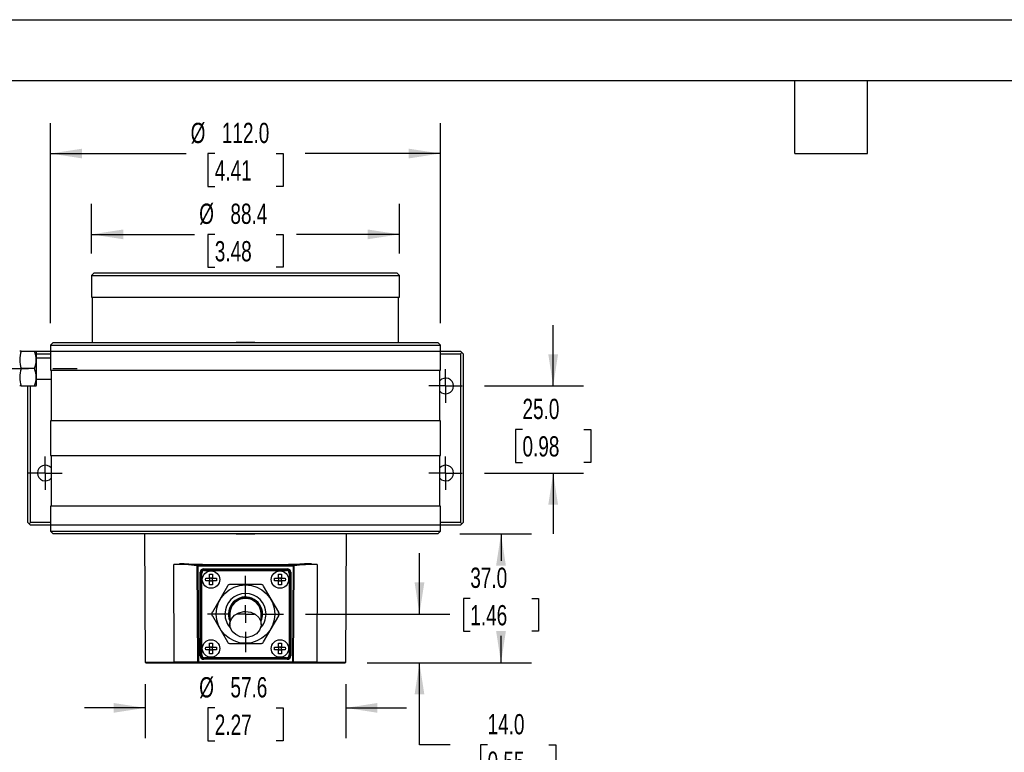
# Model space of a CAD drawing. Header units: millimetres. Extents: x 0 to 768, y 0 to 594.
# Tile 4 of 9: x 151 to 434, y 383 to 594. Entities that reach past the tile are written whole.
import ezdxf

# ---------------------------------------------------------------- set-up
doc = ezdxf.new("R2010")
doc.units = ezdxf.units.MM
doc.header["$LTSCALE"] = 2.75
doc.linetypes.add('CENTERX2', pattern=[20.32, 12.7, -2.54, 2.54, -2.54])
doc.layers.add('CENTER', color=40, linetype='CENTERX2')
doc.layers.add('DIMENSIONS', color=140, linetype='Continuous', lineweight=25)
doc.layers.add('TEXT', color=140, linetype='Continuous', lineweight=25)
doc.styles.add('SLDTEXTSTYLE0', font='TXT', dxfattribs={"width": 0.7})
doc.dimstyles.new('SLDDIMSTYLE0', dxfattribs={"dimtxt": 5.934521, "dimasz": 9.0805, "dimexe": 0, "dimexo": 0.0625, "dimgap": 1.48363, "dimtad": 0, "dimtih": 1, "dimtoh": 1, "dimdec": 1, "dimrnd": 1e-09, "dimzin": 4, "dimdsep": 46, "dimtxsty": 'SLDTEXTSTYLE0', "dimsah": 1, "dimcen": 0.09, "dimadec": 0, "dimazin": 1, "dimtfac": 1, "dimtdec": 1, "dimtmove": 0, "dimatfit": 0, "dimfxl": 0, "dimfrac": 2, "dimtolj": 1, "dimtzin": 12, "dimarcsym": 0})
doc.dimstyles.new('SLDDIMSTYLE1', dxfattribs={"dimtxt": 5.934521, "dimasz": 9.0805, "dimexe": 0, "dimexo": 0.0625, "dimgap": 1.48363, "dimtad": 0, "dimtih": 1, "dimtoh": 1, "dimdec": 1, "dimrnd": 1e-09, "dimzin": 12, "dimdsep": 46, "dimtxsty": 'SLDTEXTSTYLE0', "dimsah": 1, "dimcen": 0.09, "dimadec": 0, "dimazin": 3, "dimtfac": 1, "dimtdec": 1, "dimtofl": 0, "dimtmove": 0, "dimatfit": 3, "dimfxl": 0, "dimfrac": 2, "dimtolj": 1, "dimtzin": 12, "dimarcsym": 0})
doc.dimstyles.new('SLDDIMSTYLE2', dxfattribs={"dimtxt": 5.934521, "dimasz": 9.0805, "dimexe": 0, "dimexo": 0.0625, "dimgap": 1.48363, "dimtad": 0, "dimtih": 1, "dimtoh": 1, "dimdec": 1, "dimrnd": 1e-09, "dimzin": 4, "dimdsep": 46, "dimtxsty": 'SLDTEXTSTYLE0', "dimsah": 1, "dimcen": 0.09, "dimadec": 0, "dimazin": 1, "dimtfac": 1, "dimtdec": 1, "dimtofl": 0, "dimtmove": 0, "dimatfit": 3, "dimfxl": 0, "dimfrac": 2, "dimtolj": 1, "dimtzin": 12, "dimarcsym": 0})
doc.dimstyles.new('SLDDIMSTYLE3', dxfattribs={"dimtxt": 5.934521, "dimasz": 9.0805, "dimexe": 0, "dimexo": 0.0625, "dimgap": 1.48363, "dimtad": 0, "dimtih": 1, "dimtoh": 1, "dimdec": 1, "dimrnd": 1e-09, "dimzin": 12, "dimdsep": 46, "dimtxsty": 'SLDTEXTSTYLE0', "dimsah": 1, "dimcen": 0.09, "dimadec": 0, "dimazin": 3, "dimtfac": 1, "dimtdec": 1, "dimtmove": 0, "dimatfit": 0, "dimfxl": 0, "dimfrac": 2, "dimtolj": 1, "dimtzin": 12, "dimarcsym": 0})

# ---------------------------------------------------------------- blocks, each defined once
blk = doc.blocks.new('_D_17')
at = {"layer": 'DIMENSIONS'}
for p, q in [((187.12, 402.89), (187.12, 387.33)), ((244.75, 402.89), (244.75, 387.33)), ((187.12, 396.06), (169.66, 396.06)), ((207.11, 396.06), (205.12, 396.06)), ((205.12, 396.06), (205.12, 386.63)), ((224.75, 396.06), (226.74, 396.06)), ((226.74, 396.06), (226.74, 386.63)), ((244.75, 396.06), (262.21, 396.06)), ((205.12, 386.63), (207.11, 386.63)), ((226.74, 386.63), (224.75, 386.63))]:
    blk.add_line(p, q, dxfattribs=at)
for points in [[(187.12, 396.06), (178.04, 397.46), (178.04, 394.66)], [(244.75, 396.06), (253.83, 394.66), (253.83, 397.46)]]:
    blk.add_solid(points, dxfattribs=at)
at = {"layer": 'DIMENSIONS', "char_height": 5.821, "attachment_point": 1, "style": 'SLDTEXTSTYLE0'}
for s, insert in [('%%c', (202.63, 404.89)), ('57.6', (211.6, 404.89)), ('2.27', (207.11, 394.13))]:
    blk.add_mtext(s, dxfattribs=dict(at, insert=insert))
blk = doc.blocks.new('_D_18')
at = {"layer": 'DIMENSIONS'}
for p, q in [((265.91, 423.02), (265.91, 440.48)), ((233.2, 423.02), (274.64, 423.02)), ((250.87, 409.02), (274.64, 409.02)), ((265.91, 385.45), (265.91, 409.02)), ((274.77, 385.45), (265.91, 385.45)), ((285.47, 385.45), (283.48, 385.45)), ((283.48, 385.45), (283.48, 376.02)), ((303.11, 385.45), (305.1, 385.45)), ((305.1, 385.45), (305.1, 376.02)), ((283.48, 376.02), (285.47, 376.02)), ((305.1, 376.02), (303.11, 376.02))]:
    blk.add_line(p, q, dxfattribs=at)
for points in [[(265.91, 423.02), (267.31, 432.1), (264.51, 432.1)], [(265.91, 409.02), (264.51, 399.94), (267.31, 399.94)]]:
    blk.add_solid(points, dxfattribs=at)
at = {"layer": 'DIMENSIONS', "char_height": 5.821, "attachment_point": 1, "style": 'SLDTEXTSTYLE0'}
for s, insert in [('14.0', (285.47, 394.28)), ('0.55', (285.47, 383.52))]:
    blk.add_mtext(s, dxfattribs=dict(at, insert=insert))
blk = doc.blocks.new('_D_19')
at = {"layer": 'DIMENSIONS'}
for p, q in [((277.51, 446.02), (298.06, 446.02)), ((289.33, 446.02), (289.33, 438.28)), ((280.51, 427.52), (278.52, 427.52)), ((278.52, 427.52), (278.52, 418.09)), ((298.15, 427.52), (300.14, 427.52)), ((300.14, 427.52), (300.14, 418.09)), ((278.52, 418.09), (280.51, 418.09)), ((289.33, 409.02), (289.33, 416.76)), ((300.14, 418.09), (298.15, 418.09)), ((250.87, 409.02), (298.06, 409.02))]:
    blk.add_line(p, q, dxfattribs=at)
for points in [[(289.33, 446.02), (287.93, 436.94), (290.73, 436.94)], [(289.33, 409.02), (290.73, 418.1), (287.93, 418.1)]]:
    blk.add_solid(points, dxfattribs=at)
at = {"layer": 'DIMENSIONS', "char_height": 5.821, "attachment_point": 1, "style": 'SLDTEXTSTYLE0'}
for s, insert in [('37.0', (280.51, 436.35)), ('1.46', (280.51, 425.59))]:
    blk.add_mtext(s, dxfattribs=dict(at, insert=insert))
blk = doc.blocks.new('_D_20')
at = {"layer": 'DIMENSIONS'}
for p, q in [((304.32, 488.52), (304.32, 505.98)), ((284.55, 488.52), (313.05, 488.52)), ((295.5, 476.02), (293.51, 476.02)), ((293.51, 476.02), (293.51, 466.59)), ((313.13, 476.02), (315.13, 476.02)), ((315.13, 476.02), (315.13, 466.59)), ((293.51, 466.59), (295.5, 466.59)), ((315.13, 466.59), (313.13, 466.59)), ((284.55, 463.52), (313.05, 463.52)), ((304.32, 463.52), (304.32, 446.06))]:
    blk.add_line(p, q, dxfattribs=at)
for points in [[(304.32, 488.52), (305.71, 497.6), (302.92, 497.6)], [(304.32, 463.52), (302.92, 454.44), (305.71, 454.44)]]:
    blk.add_solid(points, dxfattribs=at)
at = {"layer": 'DIMENSIONS', "char_height": 5.821, "attachment_point": 1, "style": 'SLDTEXTSTYLE0'}
for s, insert in [('25.0', (295.5, 484.85)), ('0.98', (295.5, 474.09))]:
    blk.add_mtext(s, dxfattribs=dict(at, insert=insert))
blk = doc.blocks.new('_D_21')
at = {"layer": 'DIMENSIONS'}
for p, q in [((159.93, 506.59), (159.93, 564.02)), ((271.93, 506.59), (271.93, 564.02)), ((159.93, 555.29), (198.84, 555.29)), ((207.11, 555.29), (205.12, 555.29)), ((205.12, 555.29), (205.12, 545.86)), ((224.75, 555.29), (226.74, 555.29)), ((226.74, 555.29), (226.74, 545.86)), ((271.93, 555.29), (233.03, 555.29)), ((205.12, 545.86), (207.11, 545.86)), ((226.74, 545.86), (224.75, 545.86))]:
    blk.add_line(p, q, dxfattribs=at)
for points in [[(159.93, 555.29), (169.01, 553.89), (169.01, 556.68)], [(271.93, 555.29), (262.85, 556.68), (262.85, 553.89)]]:
    blk.add_solid(points, dxfattribs=at)
at = {"layer": 'DIMENSIONS', "char_height": 5.821, "attachment_point": 1, "style": 'SLDTEXTSTYLE0'}
for s, insert in [('%%c', (200.17, 564.12)), ('112.0', (209.13, 564.12)), ('4.41', (207.11, 553.36))]:
    blk.add_mtext(s, dxfattribs=dict(at, insert=insert))
blk = doc.blocks.new('_D_22')
at = {"layer": 'DIMENSIONS'}
for p, q in [((171.73, 526.59), (171.73, 540.8)), ((260.13, 526.59), (260.13, 540.8)), ((171.73, 532.07), (201.31, 532.07)), ((207.11, 532.07), (205.12, 532.07)), ((205.12, 532.07), (205.12, 522.64)), ((224.75, 532.07), (226.74, 532.07)), ((226.74, 532.07), (226.74, 522.64)), ((260.13, 532.07), (230.56, 532.07)), ((205.12, 522.64), (207.11, 522.64)), ((226.74, 522.64), (224.75, 522.64))]:
    blk.add_line(p, q, dxfattribs=at)
for points in [[(171.73, 532.07), (180.81, 530.67), (180.81, 533.47)], [(260.13, 532.07), (251.05, 533.47), (251.05, 530.67)]]:
    blk.add_solid(points, dxfattribs=at)
at = {"layer": 'DIMENSIONS', "char_height": 5.821, "attachment_point": 1, "style": 'SLDTEXTSTYLE0'}
for s, insert in [('%%c', (202.63, 540.9)), ('88.4', (211.6, 540.9)), ('3.48', (207.11, 530.14))]:
    blk.add_mtext(s, dxfattribs=dict(at, insert=insert))
blk = doc.blocks.new('SW_CENTERMARKSYMBOL_2')
at = {"layer": 'CENTER', "color": 0}
for p, q in [((0, 5.08), (0, 10.94)), ((-5.08, 0), (-10.94, 0)), ((0, 0), (-2.54, 0)), ((0, 0), (0, 2.54)), ((0, 0), (0, -2.54)), ((0, 0), (2.54, 0)), ((5.08, 0), (10.94, 0)), ((0, -5.08), (0, -10.94))]:
    blk.add_line(p, q, dxfattribs=at)
blk = doc.blocks.new('SW_CENTERMARKSYMBOL_3')
at = {"layer": 'CENTER', "color": 0}
for p, q in [((0, 2.54), (0, 4.79)), ((-2.54, 0), (-4.79, 0)), ((0, 0), (-2.54, 0)), ((0, 0), (0, 2.54)), ((0, 0), (0, -2.54)), ((0, 0), (2.54, 0)), ((2.54, 0), (4.79, 0)), ((0, -2.54), (0, -4.79))]:
    blk.add_line(p, q, dxfattribs=at)
blk = doc.blocks.new('SW_CENTERMARKSYMBOL_4')
at = {"layer": 'CENTER', "color": 0}
for p, q in [((0, 2.54), (0, 4.79)), ((-2.54, 0), (-4.79, 0)), ((0, 0), (-2.54, 0)), ((0, 0), (0, 2.54)), ((0, 0), (0, -2.54)), ((0, 0), (2.54, 0)), ((2.54, 0), (4.79, 0)), ((0, -2.54), (0, -4.79))]:
    blk.add_line(p, q, dxfattribs=at)
blk = doc.blocks.new('SW_CENTERMARKSYMBOL_5')
at = {"layer": 'CENTER', "color": 0}
for p, q in [((0, 2.54), (0, 4.79)), ((-2.54, 0), (-4.79, 0)), ((0, 0), (-2.54, 0)), ((0, 0), (0, 2.54)), ((0, 0), (0, -2.54)), ((0, 0), (2.54, 0)), ((2.54, 0), (4.79, 0)), ((0, -2.54), (0, -4.79))]:
    blk.add_line(p, q, dxfattribs=at)

msp = doc.modelspace()

# ---------------------------------------------------------------- linework, layer by layer
at = {"color": 7, "linetype": 'Continuous'}
msp.add_line((0.01, 593.73), (768.36, 593.73), dxfattribs=at)
for p, q in [((172.48, 521.02), (171.73, 520.27)), ((172.48, 521.02), (178.3, 521.02)), ((178.3, 521.02), (259.38, 521.02)), ((260.13, 520.27), (259.38, 521.02)), ((171.73, 520.27), (171.73, 514.02)), ((171.73, 520.27), (238.03, 520.27)), ((238.03, 520.27), (260.13, 520.27)), ((260.13, 514.02), (260.13, 520.27)), ((171.73, 514.02), (260.13, 514.02)), ((171.93, 514.02), (171.93, 501.02)), ((259.93, 501.02), (259.93, 514.02)), ((160.68, 501.02), (159.92, 500.26)), ((160.68, 501.02), (271.18, 501.02)), ((218.64, 501.02), (213.22, 501.02)), ((271.94, 500.26), (271.18, 501.02)), ((151.51, 498.52), (151.08, 498.52)), ((151.51, 498.52), (155.36, 498.52)), ((155.36, 498.52), (155.79, 498.52)), ((155.93, 498.29), (155.8, 498.52)), ((155.8, 498.52), (159.93, 498.52)), ((155.93, 488.75), (155.93, 498.29)), ((159.93, 500.27), (159.93, 498.52)), ((159.93, 498.52), (159.93, 493.02)), ((159.93, 498.52), (271.93, 498.52)), ((271.93, 498.52), (271.93, 500.27)), ((271.93, 493.02), (271.93, 498.52)), ((271.93, 498.52), (277.68, 498.52)), ((277.68, 498.52), (278.06, 498.14)), ((278.06, 498.14), (277.68, 497.77)), ((278.06, 498.14), (278.43, 497.77)), ((155.93, 497.77), (159.93, 497.77)), ((159.93, 496.52), (155.93, 496.52)), ((271.93, 497.77), (277.68, 497.77)), ((277.68, 497.77), (277.68, 449.27)), ((278.43, 497.77), (278.43, 449.27)), ((155.36, 493.52), (151.51, 493.52)), ((159.93, 493.02), (271.93, 493.02)), ((160.13, 493.02), (160.13, 478.52)), ((271.73, 478.52), (271.73, 493.02)), ((155.93, 490.52), (160.13, 490.52)), ((151.51, 488.52), (151.07, 488.52)), ((151.51, 488.52), (155.36, 488.52)), ((153.43, 449.27), (153.43, 488.52)), ((154.18, 449.27), (154.18, 488.52)), ((155.36, 488.52), (155.8, 488.52)), ((155.8, 488.52), (155.93, 488.75)), ((159.93, 478.52), (159.93, 468.52)), ((271.93, 478.52), (159.93, 478.52)), ((271.93, 468.52), (271.93, 478.52)), ((159.93, 468.52), (271.93, 468.52)), ((160.13, 468.52), (160.13, 454.02)), ((271.73, 454.02), (271.73, 468.52)), ((159.93, 454.02), (159.93, 448.52)), ((271.93, 454.02), (159.93, 454.02)), ((271.93, 448.52), (271.93, 454.02)), ((153.43, 449.27), (153.81, 448.89)), ((153.81, 448.89), (154.18, 449.27)), ((154.18, 448.52), (153.81, 448.89)), ((159.93, 449.27), (154.18, 449.27)), ((159.93, 448.52), (154.18, 448.52)), ((159.93, 448.52), (159.93, 446.77)), ((271.93, 448.52), (159.93, 448.52)), ((277.68, 449.27), (271.93, 449.27)), ((271.93, 446.77), (271.93, 448.52)), ((277.68, 448.52), (271.93, 448.52)), ((278.06, 448.89), (277.68, 449.27)), ((278.06, 448.89), (277.68, 448.52)), ((278.43, 449.27), (278.06, 448.89)), ((159.92, 446.78), (160.68, 446.02)), ((271.18, 446.02), (160.68, 446.02)), ((186.89, 446.02), (187.12, 409.22)), ((213.22, 446.02), (218.64, 446.02)), ((244.75, 409.22), (244.97, 446.02)), ((271.18, 446.02), (271.94, 446.78)), ((195.35, 437.26), (197, 437.42)), ((195.47, 409.22), (195.35, 437.26)), ((202.05, 436.83), (202.05, 436.82)), ((202.05, 436.82), (202.11, 436.82)), ((202.22, 409.22), (202.05, 436.82)), ((202.11, 436.82), (202.25, 436.82)), ((202.25, 437.03), (202.25, 437.02)), ((202.25, 437.02), (202.25, 436.82)), ((202.25, 437.02), (229.62, 437.02)), ((202.25, 436.82), (229.62, 436.82)), ((202.25, 436.82), (202.42, 409.22)), ((203.93, 436.02), (227.93, 436.02)), ((203.93, 435.86), (203.93, 436.02)), ((227.93, 435.86), (203.93, 435.86)), ((227.68, 435.76), (204.18, 435.76)), ((204.18, 435.76), (204.18, 435.56)), ((227.68, 435.76), (227.68, 435.56)), ((227.93, 436.02), (227.93, 435.86)), ((229.62, 436.82), (229.45, 409.22)), ((229.62, 437.02), (229.62, 437.03)), ((229.62, 436.82), (229.62, 437.02)), ((229.82, 436.82), (229.62, 436.82)), ((229.82, 436.82), (229.65, 409.22)), ((229.82, 436.83), (229.82, 436.82)), ((234.86, 437.42), (236.52, 437.26)), ((236.52, 437.26), (236.4, 409.22)), ((202.93, 411.02), (202.93, 435.02)), ((202.93, 435.02), (203.09, 435.02)), ((203.09, 435.02), (203.09, 411.02)), ((203.19, 434.77), (203.19, 411.27)), ((203.19, 434.77), (203.39, 434.77)), ((203.39, 411.27), (203.39, 434.77)), ((204.18, 435.56), (227.68, 435.56)), ((204.5, 433.32), (205.43, 433.32)), ((205.63, 433.32), (205.57, 433.38)), ((205.63, 434.45), (206.43, 434.45)), ((205.63, 433.52), (205.63, 434.45)), ((206.43, 433.32), (205.63, 433.32)), ((205.63, 433.32), (205.63, 432.52)), ((205.82, 433.13), (205.63, 433.32)), ((205.63, 433.13), (205.82, 433.13)), ((205.82, 433.13), (205.82, 433.32)), ((206.43, 433.32), (206.24, 433.13)), ((206.24, 433.13), (206.24, 433.32)), ((206.24, 433.13), (206.43, 433.13)), ((206.43, 434.45), (206.43, 433.52)), ((206.49, 433.38), (206.43, 433.32)), ((206.43, 432.52), (206.43, 433.32)), ((206.63, 433.32), (207.57, 433.32)), ((224.3, 433.32), (225.23, 433.32)), ((225.43, 433.32), (225.37, 433.38)), ((225.43, 434.45), (226.23, 434.45)), ((225.43, 433.52), (225.43, 434.45)), ((226.23, 433.32), (225.43, 433.32)), ((225.43, 433.32), (225.43, 432.52)), ((225.62, 433.13), (225.43, 433.32)), ((225.43, 433.13), (225.62, 433.13)), ((225.62, 433.13), (225.62, 433.32)), ((226.23, 433.32), (226.04, 433.13)), ((226.04, 433.13), (226.04, 433.32)), ((226.04, 433.13), (226.23, 433.13)), ((226.23, 434.45), (226.23, 433.52)), ((226.29, 433.38), (226.23, 433.32)), ((226.23, 432.52), (226.23, 433.32)), ((226.43, 433.32), (227.37, 433.32)), ((228.48, 434.77), (228.48, 411.27)), ((228.68, 434.77), (228.48, 434.77)), ((228.68, 411.27), (228.68, 434.77)), ((228.78, 435.02), (228.93, 435.02)), ((228.78, 411.02), (228.78, 435.02)), ((228.93, 435.02), (228.93, 411.02)), ((205.43, 432.52), (204.5, 432.52)), ((205.63, 432.52), (205.57, 432.46)), ((205.82, 432.71), (205.63, 432.71)), ((205.82, 432.71), (205.63, 432.52)), ((205.63, 432.52), (206.43, 432.52)), ((205.63, 431.39), (205.63, 432.32)), ((206.43, 431.39), (205.63, 431.39)), ((205.82, 432.52), (205.82, 432.71)), ((206.43, 432.52), (206.24, 432.71)), ((206.43, 432.71), (206.24, 432.71)), ((206.24, 432.71), (206.24, 432.52)), ((210.74, 431.02), (206.41, 423.52)), ((206.49, 432.46), (206.43, 432.52)), ((206.43, 432.32), (206.43, 431.39)), ((207.57, 432.52), (206.63, 432.52)), ((220.26, 431.52), (211.6, 431.52)), ((225.46, 423.52), (221.13, 431.02)), ((225.23, 432.52), (224.3, 432.52)), ((225.43, 432.52), (225.37, 432.46)), ((225.62, 432.71), (225.43, 432.71)), ((225.62, 432.71), (225.43, 432.52)), ((225.43, 432.52), (226.23, 432.52)), ((225.43, 431.39), (225.43, 432.32)), ((226.23, 431.39), (225.43, 431.39)), ((225.62, 432.52), (225.62, 432.71)), ((226.04, 432.71), (226.04, 432.52)), ((226.23, 432.52), (226.04, 432.71)), ((226.23, 432.71), (226.04, 432.71)), ((226.29, 432.46), (226.23, 432.52)), ((226.23, 432.32), (226.23, 431.39)), ((227.37, 432.52), (226.43, 432.52)), ((206.41, 422.52), (210.74, 415.02)), ((211.43, 423.02), (211.43, 420.02)), ((220.43, 420.02), (220.43, 423.02)), ((221.13, 415.02), (225.46, 422.52)), ((204.5, 413.52), (205.43, 413.52)), ((205.63, 413.52), (205.57, 413.58)), ((205.63, 414.65), (206.43, 414.65)), ((205.63, 413.72), (205.63, 414.65)), ((206.43, 413.52), (205.63, 413.52)), ((205.63, 413.52), (205.63, 412.72)), ((205.82, 413.33), (205.63, 413.52)), ((205.63, 413.33), (205.82, 413.33)), ((205.82, 413.33), (205.82, 413.52)), ((206.43, 413.52), (206.24, 413.33)), ((206.24, 413.33), (206.24, 413.52)), ((206.24, 413.33), (206.43, 413.33)), ((206.43, 414.65), (206.43, 413.72)), ((206.49, 413.58), (206.43, 413.52)), ((206.43, 412.72), (206.43, 413.52)), ((206.63, 413.52), (207.57, 413.52)), ((211.6, 414.52), (220.26, 414.52)), ((224.3, 413.52), (225.23, 413.52)), ((225.43, 413.52), (225.37, 413.58)), ((225.43, 414.65), (226.23, 414.65)), ((225.43, 413.72), (225.43, 414.65)), ((226.23, 413.52), (225.43, 413.52)), ((225.43, 413.52), (225.43, 412.72)), ((225.62, 413.33), (225.43, 413.52)), ((225.43, 413.33), (225.62, 413.33)), ((225.62, 413.33), (225.62, 413.52)), ((226.23, 413.52), (226.04, 413.33)), ((226.04, 413.33), (226.04, 413.52)), ((226.04, 413.33), (226.23, 413.33)), ((226.23, 414.65), (226.23, 413.72)), ((226.29, 413.58), (226.23, 413.52)), ((226.23, 412.72), (226.23, 413.52)), ((226.43, 413.52), (227.37, 413.52)), ((203.09, 411.02), (202.93, 411.02)), ((203.19, 411.27), (203.39, 411.27)), ((203.93, 410.18), (227.93, 410.18)), ((203.93, 410.02), (203.93, 410.18)), ((227.68, 410.48), (204.18, 410.48)), ((204.18, 410.28), (204.18, 410.48)), ((204.18, 410.28), (227.68, 410.28)), ((205.43, 412.72), (204.5, 412.72)), ((205.63, 412.72), (205.57, 412.66)), ((205.82, 412.91), (205.63, 412.91)), ((205.82, 412.91), (205.63, 412.72)), ((205.63, 412.72), (206.43, 412.72)), ((205.63, 411.59), (205.63, 412.52)), ((206.43, 411.59), (205.63, 411.59)), ((205.82, 412.72), (205.82, 412.91)), ((206.43, 412.72), (206.24, 412.91)), ((206.43, 412.91), (206.24, 412.91)), ((206.24, 412.91), (206.24, 412.72)), ((206.49, 412.66), (206.43, 412.72)), ((206.43, 412.52), (206.43, 411.59)), ((207.57, 412.72), (206.63, 412.72)), ((225.23, 412.72), (224.3, 412.72)), ((225.43, 412.72), (225.37, 412.66)), ((225.62, 412.91), (225.43, 412.91)), ((225.62, 412.91), (225.43, 412.72)), ((225.43, 412.72), (226.23, 412.72)), ((225.43, 411.59), (225.43, 412.52)), ((226.23, 411.59), (225.43, 411.59)), ((225.62, 412.72), (225.62, 412.91)), ((226.23, 412.72), (226.04, 412.91)), ((226.23, 412.91), (226.04, 412.91)), ((226.04, 412.91), (226.04, 412.72)), ((226.29, 412.66), (226.23, 412.72)), ((226.23, 412.52), (226.23, 411.59)), ((227.37, 412.72), (226.43, 412.72)), ((227.68, 410.28), (227.68, 410.48)), ((227.93, 410.18), (227.93, 410.02)), ((228.48, 411.27), (228.68, 411.27)), ((228.93, 411.02), (228.78, 411.02)), ((187.12, 409.22), (195.47, 409.22)), ((187.32, 409.02), (195.61, 409.02)), ((202.22, 409.22), (195.47, 409.22)), ((195.61, 409.02), (202.42, 409.02)), ((202.22, 409.22), (202.42, 409.22)), ((202.42, 409.22), (202.42, 409.02)), ((229.45, 409.22), (202.42, 409.22)), ((202.42, 409.02), (229.45, 409.02)), ((227.93, 410.02), (203.93, 410.02)), ((229.45, 409.02), (229.45, 409.22)), ((229.45, 409.22), (229.59, 409.22)), ((229.45, 409.02), (236.25, 409.02)), ((229.59, 409.22), (229.65, 409.22)), ((236.4, 409.22), (229.65, 409.22)), ((236.25, 409.02), (244.55, 409.02)), ((236.4, 409.22), (244.75, 409.22))]:
    msp.add_line(p, q)
at = {"flags": 128}
for points in [[(159.95, 500.27), (159.94, 500.27), (160.15, 500.27), (160.7, 500.27), (161.59, 500.27), (162.81, 500.27), (164.35, 500.27), (166.21, 500.27), (168.37, 500.27), (170.82, 500.27), (173.54, 500.27), (176.52, 500.27), (179.75, 500.27), (183.19, 500.27), (186.83, 500.27), (190.65, 500.27), (194.62, 500.27), (198.73, 500.27), (202.94, 500.27), (207.22, 500.27), (211.56, 500.27), (215.93, 500.27), (220.3, 500.27), (224.64, 500.27), (228.93, 500.27), (233.14, 500.27), (237.24, 500.27), (241.21, 500.27), (245.03, 500.27), (248.68, 500.27), (252.12, 500.27), (255.34, 500.27), (258.32, 500.27), (261.05, 500.27), (263.5, 500.27), (265.66, 500.27), (267.51, 500.27), (269.06, 500.27), (270.28, 500.27), (271.17, 500.27), (271.72, 500.27), (271.93, 500.27), (271.91, 500.27)], [(271.91, 446.77), (271.93, 446.77), (271.72, 446.77), (271.17, 446.77), (270.28, 446.77), (269.06, 446.77), (267.52, 446.77), (265.66, 446.77), (263.5, 446.77), (261.05, 446.77), (258.32, 446.77), (255.34, 446.77), (252.12, 446.77), (248.68, 446.77), (245.03, 446.77), (241.21, 446.77), (237.24, 446.77), (233.14, 446.77), (228.93, 446.77), (224.64, 446.77), (220.3, 446.77), (215.93, 446.77), (211.57, 446.77), (207.23, 446.77), (202.94, 446.77), (198.73, 446.77), (194.63, 446.77), (190.65, 446.77), (186.83, 446.77), (183.19, 446.77), (179.75, 446.77), (176.52, 446.77), (173.54, 446.77), (170.82, 446.77), (168.37, 446.77), (166.21, 446.77), (164.35, 446.77), (162.81, 446.77), (161.59, 446.77), (160.7, 446.77), (160.15, 446.77), (159.94, 446.77), (159.95, 446.77)], [(204.5, 432.52), (204.48, 432.92), (204.5, 433.32)], [(207.57, 433.32), (207.58, 432.92), (207.57, 432.52)], [(224.3, 432.52), (224.28, 432.92), (224.3, 433.32)], [(227.37, 433.32), (227.38, 432.92), (227.37, 432.52)], [(211.43, 421.5), (211.26, 422.17), (211.18, 423.02)], [(215.93, 416.27), (214.44, 416.49), (213.12, 417.1), (212.12, 418.03), (211.54, 419.2), (211.46, 420.45), (211.89, 421.66), (212.77, 422.68), (214, 423.4), (215.46, 423.74), (215.93, 423.76), (217.42, 423.55), (218.74, 422.94), (219.75, 422), (220.32, 420.84), (220.4, 419.59), (219.98, 418.38), (219.1, 417.36), (217.86, 416.64), (216.41, 416.3), (215.93, 416.27)], [(204.5, 412.72), (204.48, 413.12), (204.5, 413.52)], [(207.57, 413.52), (207.58, 413.12), (207.57, 412.72)], [(224.3, 412.72), (224.28, 413.12), (224.3, 413.52)], [(227.37, 413.52), (227.38, 413.12), (227.37, 412.72)]]:
    msp.add_lwpolyline(points, dxfattribs=at)
for centre, radius in [((206.03, 432.92), 2.5), ((225.83, 432.92), 2.5), ((215.93, 423.02), 8.4), ((206.03, 413.12), 2.5), ((225.83, 413.12), 2.5)]:
    msp.add_circle(centre, radius)
for centre, radius, start, end in [((158.42, 496.02), 7.35, 160.1019, 199.8981), ((148.45, 496.02), 7.35, 340.1019, 19.8981), ((158.42, 491.02), 7.35, 160.1019, 199.8981), ((148.45, 491.02), 7.35, 340.1019, 19.8981), ((273.43, 488.52), 2.25, 220.9261, 139.0739), ((158.43, 463.52), 2.25, 40.9261, 180), ((273.43, 463.52), 2.25, 220.9261, 139.0739), ((158.43, 463.52), 2.25, 180, 319.0739), ((196.69, 405.72), 31.57, 80.2249, 92.436), ((197.62, 409.99), 27.43, 80.2907, 91.3012), ((202.25, 436.83), 0.2, 89.9902, 180.3401), ((202.25, 436.82), 0.2, 89.9904, 180.3401), ((203.93, 435.02), 1, 90, 180), ((203.93, 435.02), 0.843, 90, 180), ((204.18, 434.77), 0.993, 90, 180), ((227.68, 434.77), 0.993, 360, 90), ((227.93, 435.02), 1, 0, 90), ((227.93, 435.02), 0.843, 0, 90), ((234.24, 410.02), 27.41, 88.694, 99.7141), ((229.62, 436.83), 0.2, 359.6599, 90.01), ((229.62, 436.82), 0.2, 44.8371, 90.0014), ((229.62, 436.82), 0.2, 359.6517, 44.8372), ((236.39, 386.84), 50.43, 89.8515, 97.4877), ((204.18, 434.77), 0.793, 90, 180), ((205.43, 433.52), 0.2, 270, 0), ((206.63, 433.52), 0.2, 180, 270), ((225.23, 433.52), 0.2, 270, 0), ((226.43, 433.52), 0.2, 180, 270), ((227.68, 434.77), 0.793, 360, 90), ((205.43, 432.32), 0.2, 360, 90), ((206.63, 432.32), 0.2, 90, 180), ((211.6, 430.52), 1, 90, 150), ((220.26, 430.52), 1, 30, 90), ((225.23, 432.32), 0.2, 360, 90), ((226.43, 432.32), 0.2, 90, 180), ((215.93, 423.02), 5.9, 0, 180), ((215.93, 423.02), 4.9, 0, 203.3114), ((215.93, 423.02), 4.75, 341.3283, 180), ((215.93, 423.02), 4.5, 90, 180), ((215.93, 423.02), 4.5, 0, 90), ((207.27, 423.02), 1, 150, 210), ((215.79, 422.99), 5.76, 179.6778, 223.9339), ((216.01, 423), 5.82, 315.6043, 0.1865), ((215.93, 423.02), 4.9, 336.6886, 0), ((224.59, 423.02), 1, 330, 30), ((205.43, 413.72), 0.2, 270, 0), ((206.63, 413.72), 0.2, 180, 270), ((211.6, 415.52), 1, 210, 270), ((220.26, 415.52), 1, 270, 330), ((225.23, 413.72), 0.2, 270, 0), ((226.43, 413.72), 0.2, 180, 270), ((203.93, 411.02), 1, 180, 270), ((203.93, 411.02), 0.843, 180, 270), ((204.18, 411.27), 0.993, 180, 270), ((204.18, 411.27), 0.793, 180, 270), ((205.43, 412.52), 0.2, 0, 90), ((206.63, 412.52), 0.2, 90, 180), ((225.23, 412.52), 0.2, 0, 90), ((226.43, 412.52), 0.2, 90, 180), ((227.68, 411.27), 0.793, 270, 0), ((227.68, 411.27), 0.993, 270, 0), ((227.93, 411.02), 1, 270, 0), ((227.93, 411.02), 0.843, 270, 0), ((187.32, 409.22), 0.2, 180.35, 270), ((195.15, 409.12), 0.1, 270, 45), ((195.65, 409.19), 0.178, 172.2894, 258.8041), ((202.42, 409.22), 0.2, 180.35, 225.175), ((202.42, 409.22), 0.2, 225.175, 270), ((229.45, 409.22), 0.2, 270, 359.65), ((232.37, 409.12), 0.1, 135, 270), ((236.22, 409.19), 0.178, 281.1959, 7.7106), ((244.55, 409.22), 0.2, 270, 359.65)]:
    msp.add_arc(centre, radius, start, end)
msp.add_ellipse((215.93, 437.99), major_axis=(28.99, 0), ratio=0.026186, start_param=4.000771, end_param=5.424007)
at = {"layer": 'CENTER'}
msp.add_line((118.67, 493.52), (173.19, 493.52), dxfattribs=at)
at = {"layer": 'TEXT'}
for p, q in [((17.46, 576.26), (750.89, 576.26)), ((373.7, 555.31), (373.7, 576.26)), ((394.65, 555.31), (394.65, 576.26)), ((373.7, 555.31), (394.65, 555.31))]:
    msp.add_line(p, q, dxfattribs=at)

# ---------------------------------------------------------------- block references
at = {"layer": 'CENTER'}
for name, p in [('SW_CENTERMARKSYMBOL_3', (273.43, 488.52)), ('SW_CENTERMARKSYMBOL_5', (158.43, 463.52)), ('SW_CENTERMARKSYMBOL_4', (273.43, 463.52)), ('SW_CENTERMARKSYMBOL_2', (215.93, 423.02))]:
    msp.add_blockref(name, p, dxfattribs=at)

# ---------------------------------------------------------------- dimensions: what is measured, and where the dimension line sits
at = {"layer": 'DIMENSIONS'}
for base, p1, p2, dimstyle, picture, middle in [((271.93, 555.29), (159.93, 500.27), (271.93, 500.27), 'SLDDIMSTYLE2', '_D_21', (215.93, 555.29)), ((171.73, 532.07), (260.13, 520.27), (171.73, 520.27), 'SLDDIMSTYLE1', '_D_22', (215.93, 532.07)), ((187.12, 396.06), (244.75, 409.22), (187.12, 409.22), 'SLDDIMSTYLE3', '_D_17', (215.93, 396.06))]:
    dim = msp.add_linear_dim(base=base, p1=p1, p2=p2, text='%%c<>', dimstyle=dimstyle, dxfattribs=at)
    dim.commit()
    dim.dimension.update_dxf_attribs({"geometry": picture, "text_midpoint": middle, "dimtype": 160})
for base, p1, p2, dimstyle, picture, middle in [((304.32, 488.52), (278.22, 463.52), (278.22, 488.52), 'SLDDIMSTYLE0', '_D_20', (304.32, 476.02)), ((289.33, 446.02), (244.55, 409.02), (271.18, 446.02), 'SLDDIMSTYLE2', '_D_19', (289.33, 427.52)), ((265.91, 423.02), (244.55, 409.02), (226.87, 423.02), 'SLDDIMSTYLE0', '_D_18', (265.91, 385.45))]:
    dim = msp.add_linear_dim(base=base, p1=p1, p2=p2, angle=90, dimstyle=dimstyle, dxfattribs=at)
    dim.commit()
    dim.dimension.update_dxf_attribs({"geometry": picture, "text_midpoint": middle, "dimtype": 160})

doc.saveas('drawing.dxf')
